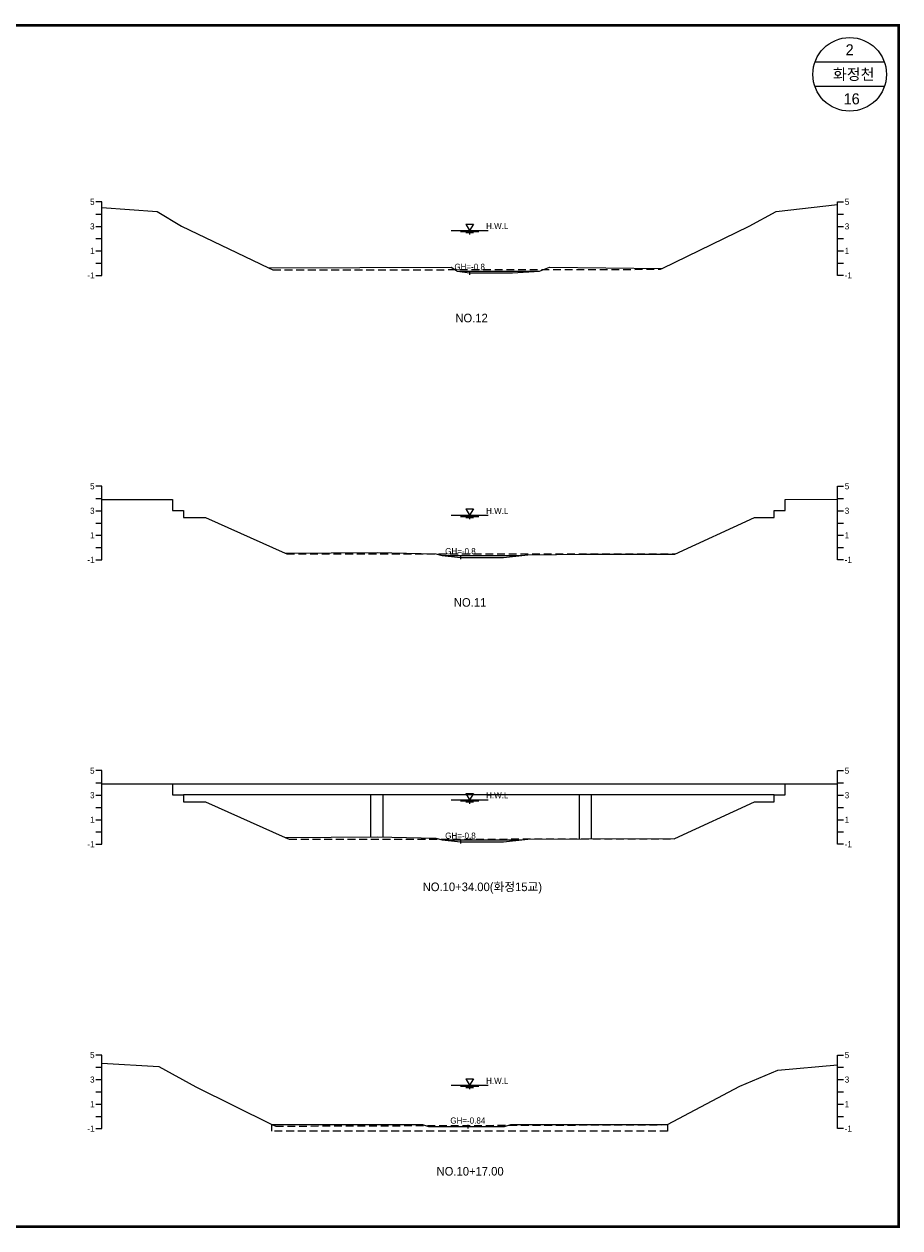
# Model space of a CAD drawing. Header units: metres. Extents: x 14497 to 21228, y -537 to 5153.
# Tile 4 of 40: x 15212 to 15926, y 1054 to 2036. Entities that reach past the tile are written whole.
import ezdxf
from ezdxf.enums import TextEntityAlignment as Align

# ---------------------------------------------------------------- set-up
doc = ezdxf.new("R2010")
doc.units = ezdxf.units.M
doc.linetypes.add('DASHED2', pattern=[9.525, 6.35, -3.175])
for name, color, linetype in [('96년횡단', 160, 'DASHED2'), ('BOX', 6, 'CONTINUOUS'), ('DT2', 7, 'CONTINUOUS'), ('SWL', 7, 'CONTINUOUS')]:
    doc.layers.add(name, color=color, linetype=linetype)
for name, color, linetype, lineweight in [('DT1', 3, 'CONTINUOUS', 0), ('GT1', 2, 'CONTINUOUS', 0), ('LT1', 4, 'CONTINUOUS', 0), ('ST1', 7, 'CONTINUOUS', 0)]:
    doc.layers.add(name, color=color, linetype=linetype, lineweight=lineweight)
doc.styles.get("Standard").update_dxf_attribs({"font": 'Gulim.ttf'})

# ---------------------------------------------------------------- blocks, each defined once
blk = doc.blocks.new('SWL')
at = {"layer": 'LT1'}
for p, q in [((-15, 0), (15, 0)), ((-3, 5.2), (3, 5.2)), ((-3, 5.2), (0, 0)), ((3, 5.2), (0, 0)), ((-7.5, -0.9), (7.5, -0.9)), ((-3, -1.8), (3, -1.8)), ((-0.38, -2.7), (0.38, -2.7))]:
    blk.add_line(p, q, dxfattribs=at)

msp = doc.modelspace()

# ---------------------------------------------------------------- linework, layer by layer
at = {"layer": '96년횡단'}
for points in [[(15411, 1837.1), (15414.5, 1835.42), (15730.59, 1835.97), (15732, 1836.7)], [(15424.5, 1604.5), (15425.86, 1603.89), (15742.92, 1603.89)], [(15424.5, 1372.5), (15427.79, 1371.03), (15741.82, 1371.43), (15742.5, 1371.7)], [(15413.5, 1138.5), (15416.79, 1137.03), (15735.82, 1138.23), (15736.5, 1138.5)]]:
    msp.add_lwpolyline(points, dxfattribs=at)
at = {"layer": 'BOX'}
for p, q in [((15913.28, 2005), (15856.72, 2005)), ((15913.28, 1985), (15856.72, 1985))]:
    msp.add_line(p, q, dxfattribs=at)
at = {"layer": 'BOX', "const_width": 2}
msp.add_lwpolyline([(14525, 1055), (15925, 1055), (15925, 2035), (14525, 2035)], close=True, dxfattribs=at)
at = {"layer": 'BOX'}
msp.add_circle((15885, 1995), 30, dxfattribs=at)
at = {"layer": 'DT1'}
for p, q in [((15565, 1834.5), (15632, 1834.5)), ((15552.5, 1602.5), (15617.5, 1602.5)), ((15332.5, 1416.3), (15832.5, 1416.3)), ((15823.5, 1407.2), (15341.5, 1407.2)), ((15494.5, 1372.87), (15494.5, 1407.2)), ((15504.5, 1372.81), (15504.5, 1407.2)), ((15664.5, 1371.45), (15664.5, 1407.2)), ((15674.5, 1371.51), (15674.5, 1407.2)), ((15552.5, 1370.5), (15617.5, 1370.5))]:
    msp.add_line(p, q, dxfattribs=at)
at = {"layer": 'DT1', "linetype": 'DASHED2'}
msp.add_lwpolyline([(15736.5, 1138.5), (15736.5, 1133), (15413.5, 1133), (15413.5, 1138.5)], dxfattribs=at)
at = {"layer": 'GT1'}
for points in [[(15275, 1886.42), (15320, 1883.1), (15340, 1871.1), (15411, 1837.1), (15560, 1837.6), (15565, 1834.5), (15575, 1833), (15610, 1833), (15632, 1834.5), (15640, 1837.7), (15732, 1836.7), (15803, 1871.1), (15825, 1883.1), (15875, 1888.81)], [(15575, 1834.5), (15575, 1831.5)], [(15575, 1834.5), (15575, 1831.5)], [(15275, 1648.22), (15332.5, 1648.3), (15332.5, 1639.2), (15341.5, 1639.2), (15341.5, 1633.5), (15359.5, 1633.5), (15424.5, 1604.5), (15499.5, 1604.9), (15547.5, 1604), (15552.5, 1602.5), (15567.5, 1601), (15602.5, 1601), (15617.5, 1602.5), (15622.5, 1603), (15669.5, 1603.5), (15742.5, 1603.7), (15807.5, 1633.6), (15823.5, 1633.6), (15823.5, 1639.2), (15832.5, 1639.2), (15832.5, 1648.3), (15875, 1648.36)], [(15567.5, 1602.5), (15567.5, 1599.5)], [(15567.5, 1602.5), (15567.5, 1599.5)], [(15275, 1416.22), (15332.5, 1416.3), (15332.5, 1407.2), (15341.5, 1407.2), (15341.5, 1401.5), (15359.5, 1401.5), (15424.5, 1372.5), (15499.5, 1372.9), (15547.5, 1372), (15552.5, 1370.5), (15567.5, 1369), (15602.5, 1369), (15617.5, 1370.5), (15622.5, 1371), (15669.5, 1371.5), (15742.5, 1371.7), (15807.5, 1401.6), (15823.5, 1401.6), (15823.5, 1407.2), (15832.5, 1407.2), (15832.5, 1416.3), (15875, 1416.36)], [(15567.5, 1370.5), (15567.5, 1367.5)], [(15567.5, 1370.5), (15567.5, 1367.5)], [(15275, 1188.43), (15321.5, 1185.8), (15351.5, 1169.2), (15413.5, 1138.5), (15536.5, 1138.5), (15541.5, 1136.6), (15573.5, 1136.6), (15603.5, 1136.6), (15608.5, 1138.5), (15736.5, 1138.5), (15795.5, 1169.5), (15826.5, 1182.6), (15875, 1186.99)], [(15573.5, 1138.1), (15573.5, 1135.1)], [(15573.5, 1138.1), (15573.5, 1135.1)]]:
    msp.add_lwpolyline(points, dxfattribs=at)
at = {"layer": 'ST1'}
for p, q in [((15275, 1891), (15270, 1891)), ((15275, 1831), (15275, 1891)), ((15875, 1831), (15875, 1891)), ((15875, 1891), (15880, 1891)), ((15270, 1881), (15275, 1881)), ((15875, 1881), (15880, 1881)), ((15270, 1871), (15275, 1871)), ((15875, 1871), (15880, 1871)), ((15270, 1861), (15275, 1861)), ((15875, 1861), (15880, 1861)), ((15270, 1851), (15275, 1851)), ((15875, 1851), (15880, 1851)), ((15270, 1841), (15275, 1841)), ((15875, 1841), (15880, 1841)), ((15270, 1831), (15275, 1831)), ((15880, 1831), (15875, 1831)), ((15275, 1659), (15270, 1659)), ((15275, 1599), (15275, 1659)), ((15875, 1599), (15875, 1659)), ((15875, 1659), (15880, 1659)), ((15270, 1649), (15275, 1649)), ((15875, 1649), (15880, 1649)), ((15270, 1639), (15275, 1639)), ((15875, 1639), (15880, 1639)), ((15270, 1629), (15275, 1629)), ((15875, 1629), (15880, 1629)), ((15270, 1619), (15275, 1619)), ((15875, 1619), (15880, 1619)), ((15270, 1609), (15275, 1609)), ((15875, 1609), (15880, 1609)), ((15270, 1599), (15275, 1599)), ((15880, 1599), (15875, 1599)), ((15275, 1427), (15270, 1427)), ((15275, 1367), (15275, 1427)), ((15875, 1367), (15875, 1427)), ((15875, 1427), (15880, 1427)), ((15270, 1417), (15275, 1417)), ((15875, 1417), (15880, 1417)), ((15270, 1407), (15275, 1407)), ((15875, 1407), (15880, 1407)), ((15270, 1397), (15275, 1397)), ((15875, 1397), (15880, 1397)), ((15270, 1387), (15275, 1387)), ((15875, 1387), (15880, 1387)), ((15270, 1377), (15275, 1377)), ((15875, 1377), (15880, 1377)), ((15270, 1367), (15275, 1367)), ((15880, 1367), (15875, 1367)), ((15275, 1195), (15270, 1195)), ((15275, 1135), (15275, 1195)), ((15875, 1135), (15875, 1195)), ((15875, 1195), (15880, 1195)), ((15270, 1185), (15275, 1185)), ((15875, 1185), (15880, 1185)), ((15270, 1175), (15275, 1175)), ((15875, 1175), (15880, 1175)), ((15270, 1165), (15275, 1165)), ((15875, 1165), (15880, 1165)), ((15270, 1155), (15275, 1155)), ((15875, 1155), (15880, 1155)), ((15270, 1145), (15275, 1145)), ((15875, 1145), (15880, 1145)), ((15270, 1135), (15275, 1135)), ((15880, 1135), (15875, 1135))]:
    msp.add_line(p, q, dxfattribs=at)

# ---------------------------------------------------------------- block references
at = {"layer": 'SWL'}
for p in [(15575, 1867.7), (15575, 1635.3), (15575, 1403.3), (15575, 1170.4)]:
    msp.add_blockref('SWL', p, dxfattribs=at)

# ---------------------------------------------------------------- texts
at = {"layer": 'DT1'}
for s, p in [('5', (15269, 1891)), ('3', (15269, 1871)), ('1', (15269, 1851)), ('-1', (15269, 1831)), ('5', (15269, 1659)), ('3', (15269, 1639)), ('1', (15269, 1619)), ('-1', (15269, 1599)), ('5', (15269, 1427)), ('3', (15269, 1407)), ('1', (15269, 1387)), ('-1', (15269, 1367)), ('5', (15269, 1195)), ('3', (15269, 1175)), ('1', (15269, 1155)), ('-1', (15269, 1135))]:
    msp.add_text(s, height=5, dxfattribs=at).set_placement(p, align=Align.MIDDLE_RIGHT)
for s, p in [('5', (15881, 1891)), ('3', (15881, 1871)), ('1', (15881, 1851)), ('-1', (15881, 1831)), ('5', (15881, 1659)), ('3', (15881, 1639)), ('1', (15881, 1619)), ('-1', (15881, 1599)), ('5', (15881, 1427)), ('3', (15881, 1407)), ('1', (15881, 1387)), ('-1', (15881, 1367)), ('5', (15881, 1195)), ('3', (15881, 1175)), ('1', (15881, 1155)), ('-1', (15881, 1135))]:
    msp.add_text(s, height=5, dxfattribs=at).set_placement(p, align=Align.MIDDLE_LEFT)
for s, p in [('GH=-0.8', (15575, 1838)), ('GH=-0.8', (15567.5, 1606)), ('GH=-0.8', (15567.5, 1374)), ('GH=-0.84', (15573.5, 1141.6))]:
    msp.add_text(s, height=5, dxfattribs=at).set_placement(p, align=Align.MIDDLE_CENTER)
at = {"layer": 'DT2'}
for s, height, p in [(' 2 ', 9, (15885, 2015)), ('  화정천', 9, (15885, 1995)), (' 16', 9, (15885, 1975)), ('NO.12', 7, (15576.57, 1796.22)), ('NO.11', 7, (15575.36, 1564.22)), ('NO.10+34.00(화정15교)', 7, (15585.36, 1332.22)), ('NO.10+17.00', 7, (15575.36, 1100.22))]:
    msp.add_text(s, height=height, dxfattribs=at).set_placement(p, align=Align.MIDDLE_CENTER)
at = {"layer": 'LT1'}
for p in [(15597.5, 1871.28), (15597.5, 1638.88), (15597.5, 1406.88), (15597.5, 1173.98)]:
    msp.add_text('H.W.L', height=5, dxfattribs=at).set_placement(p, align=Align.MIDDLE_CENTER)

doc.saveas('drawing.dxf')
